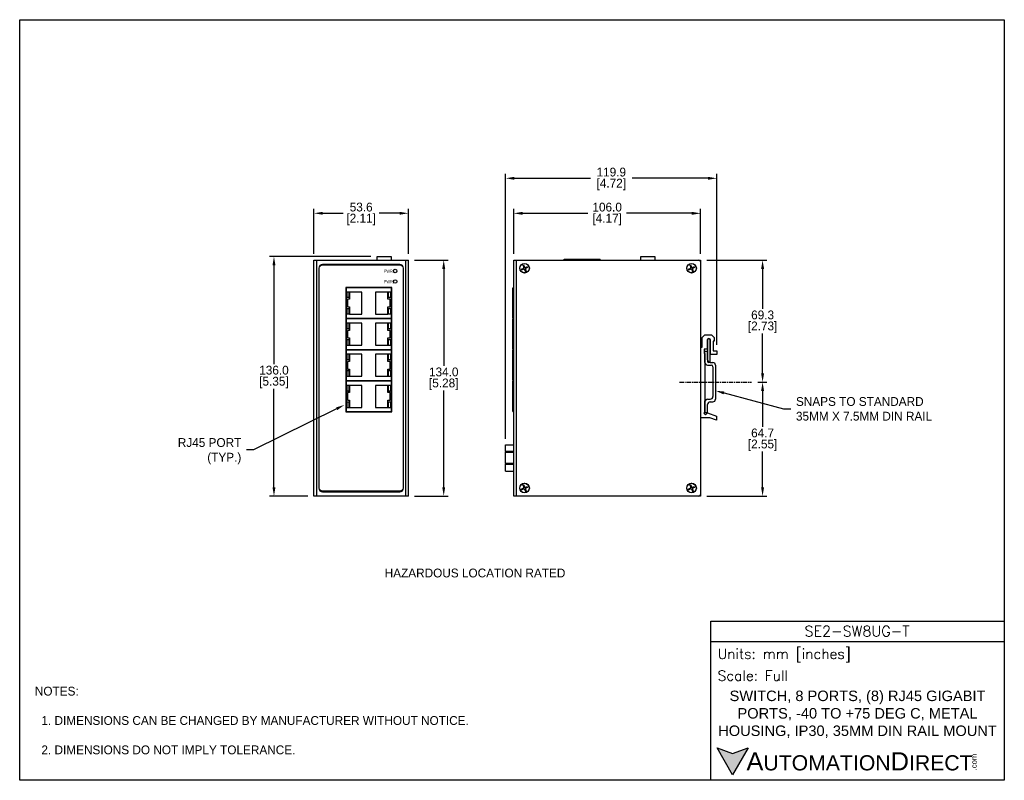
# Model space of a CAD drawing. Header units: inches. Extents: x 0 to 559, y 0 to 432.
import ezdxf
from ezdxf import colors
from ezdxf.entities.mleader import LeaderData, LeaderLine
from ezdxf.math import Vec2, Vec3

# ---------------------------------------------------------------- set-up
doc = ezdxf.new("R2010")
doc.units = ezdxf.units.IN
doc.header["$LTSCALE"] = 10
doc.header["$MEASUREMENT"] = 0
doc.linetypes.add('CENTER', pattern=[0.4, 0.25, -0.05, 0.05, -0.05])
for name, color, linetype in [('CENTER', 40, 'CENTER'), ('DIMENSIONS', 140, 'Continuous'), ('TEXT', 140, 'Continuous')]:
    doc.layers.add(name, color=color, linetype=linetype)
doc.styles.add('ROMANS', font='romans.shx')
doc.styles.add('型式1', font='txt')
doc.dimstyles.get("Standard").update_dxf_attribs({"dimtxt": 5, "dimasz": 5, "dimexe": 2.5, "dimexo": 3.5, "dimgap": 1, "dimtad": 0, "dimtih": 1, "dimtoh": 1, "dimdec": 1, "dimzin": 0, "dimdsep": 46, "dimtxsty": 'Standard', "dimcen": 0, "dimadec": 0, "dimazin": 0, "dimtfac": 1, "dimtdec": 1, "dimtofl": 0, "dimtmove": 0, "dimatfit": 3, "dimfxl": 1, "dimtolj": 1, "dimtzin": 0, "dimarcsym": 0})

# ---------------------------------------------------------------- blocks, each defined once
blk = doc.blocks.new('*D33')
at = {"layer": 'DEFPOINTS', "color": 0, "transparency": 16777216}
for p in [(202.85, 297.31), (144.31, 161.31), (167, 161.31)]:
    blk.add_point(p, dxfattribs=at)
at = {"layer": 'DIMENSIONS', "color": 0, "lineweight": -2, "transparency": 16777216}
for p, q in [((199.35, 297.31), (141.81, 297.31)), ((144.31, 292.31), (144.31, 236.31)), ((144.31, 166.31), (144.31, 222.31)), ((163.5, 161.31), (141.81, 161.31))]:
    blk.add_line(p, q, dxfattribs=at)
at = {"layer": 'DIMENSIONS', "color": 0, "transparency": 16777216}
for points in [[(143.48, 292.31), (145.14, 292.31), (144.31, 297.31)], [(143.48, 166.31), (145.14, 166.31), (144.31, 161.31)]]:
    blk.add_solid(points, dxfattribs=at)
at = {"layer": 'DIMENSIONS', "color": 0, "transparency": 16777216, "char_height": 5, "attachment_point": 5}
for s, insert in [('\\A1;136.0', (144.31, 232.81)), ('\\A1;[5.35]', (144.31, 225.81))]:
    blk.add_mtext(s, dxfattribs=dict(at, insert=insert))
blk = doc.blocks.new('*D34')
at = {"layer": 'DEFPOINTS', "color": 0, "transparency": 16777216}
for p in [(220.6, 321.9), (167, 295.31), (220.6, 295.31)]:
    blk.add_point(p, dxfattribs=at)
at = {"layer": 'DIMENSIONS', "color": 0, "lineweight": -2, "transparency": 16777216}
for p, q in [((167, 298.81), (167, 324.4)), ((220.6, 298.81), (220.6, 324.4)), ((172, 321.9), (183.63, 321.9)), ((215.6, 321.9), (203.97, 321.9))]:
    blk.add_line(p, q, dxfattribs=at)
at = {"layer": 'DIMENSIONS', "color": 0, "transparency": 16777216}
for points in [[(172, 322.73), (172, 321.07), (167, 321.9)], [(215.6, 322.73), (215.6, 321.07), (220.6, 321.9)]]:
    blk.add_solid(points, dxfattribs=at)
at = {"layer": 'DIMENSIONS', "color": 0, "transparency": 16777216, "char_height": 5, "attachment_point": 5}
for s, insert in [('\\A1;53.6', (193.8, 325.4)), ('\\A1;[2.11]', (193.8, 318.4))]:
    blk.add_mtext(s, dxfattribs=dict(at, insert=insert))
blk = doc.blocks.new('*D35')
at = {"layer": 'DEFPOINTS', "color": 0, "transparency": 16777216}
for p in [(220.6, 295.31), (220.6, 161.31), (240.65, 161.31)]:
    blk.add_point(p, dxfattribs=at)
at = {"layer": 'DIMENSIONS', "color": 0, "lineweight": -2, "transparency": 16777216}
for p, q in [((224.1, 295.31), (243.15, 295.31)), ((240.65, 290.31), (240.65, 235.31)), ((240.65, 166.31), (240.65, 221.31)), ((224.1, 161.31), (243.15, 161.31))]:
    blk.add_line(p, q, dxfattribs=at)
at = {"layer": 'DIMENSIONS', "color": 0, "transparency": 16777216}
for points in [[(239.82, 290.31), (241.48, 290.31), (240.65, 295.31)], [(239.82, 166.31), (241.48, 166.31), (240.65, 161.31)]]:
    blk.add_solid(points, dxfattribs=at)
at = {"layer": 'DIMENSIONS', "color": 0, "transparency": 16777216, "char_height": 5, "attachment_point": 5}
for s, insert in [('\\A1;134.0', (240.65, 231.81)), ('\\A1;[5.28]', (240.65, 224.81))]:
    blk.add_mtext(s, dxfattribs=dict(at, insert=insert))
blk = doc.blocks.new('*D36')
at = {"layer": 'DEFPOINTS', "color": 0, "transparency": 16777216}
for p in [(395.71, 341.76), (395.71, 243.81), (275.79, 190.44)]:
    blk.add_point(p, dxfattribs=at)
at = {"layer": 'DIMENSIONS', "color": 0, "lineweight": -2, "transparency": 16777216}
for p, q in [((275.79, 193.94), (275.79, 344.26)), ((280.79, 341.76), (323.91, 341.76)), ((390.71, 341.76), (347.58, 341.76)), ((395.71, 247.31), (395.71, 344.26))]:
    blk.add_line(p, q, dxfattribs=at)
at = {"layer": 'DIMENSIONS', "color": 0, "transparency": 16777216}
for points in [[(280.79, 342.59), (280.79, 340.92), (275.79, 341.76)], [(390.71, 342.59), (390.71, 340.92), (395.71, 341.76)]]:
    blk.add_solid(points, dxfattribs=at)
at = {"layer": 'DIMENSIONS', "color": 0, "transparency": 16777216, "char_height": 5, "attachment_point": 5}
for s, insert in [('\\A1;119.9', (335.75, 345.26)), ('\\A1;[4.72]', (335.75, 338.26))]:
    blk.add_mtext(s, dxfattribs=dict(at, insert=insert))
blk = doc.blocks.new('*D37')
at = {"layer": 'DEFPOINTS', "color": 0, "transparency": 16777216}
for p in [(386.41, 321.87), (280.41, 295.31), (386.41, 295.31)]:
    blk.add_point(p, dxfattribs=at)
at = {"layer": 'DIMENSIONS', "color": 0, "lineweight": -2, "transparency": 16777216}
for p, q in [((280.41, 298.81), (280.41, 324.37)), ((386.41, 298.81), (386.41, 324.37)), ((285.41, 321.87), (322.41, 321.87)), ((381.41, 321.87), (344.41, 321.87))]:
    blk.add_line(p, q, dxfattribs=at)
at = {"layer": 'DIMENSIONS', "color": 0, "transparency": 16777216}
for points in [[(285.41, 322.7), (285.41, 321.03), (280.41, 321.87)], [(381.41, 322.7), (381.41, 321.03), (386.41, 321.87)]]:
    blk.add_solid(points, dxfattribs=at)
at = {"layer": 'DIMENSIONS', "color": 0, "transparency": 16777216, "char_height": 5, "attachment_point": 5}
for s, insert in [('\\A1;106.0', (333.41, 325.37)), ('\\A1;[4.17]', (333.41, 318.37))]:
    blk.add_mtext(s, dxfattribs=dict(at, insert=insert))
blk = doc.blocks.new('*D38')
at = {"layer": 'DEFPOINTS', "color": 0, "transparency": 16777216}
for p in [(386.41, 295.31), (415.36, 226.03), (421.62, 226.03)]:
    blk.add_point(p, dxfattribs=at)
at = {"layer": 'DIMENSIONS', "color": 0, "lineweight": -2, "transparency": 16777216}
for p, q in [((389.91, 295.31), (424.12, 295.31)), ((421.62, 290.31), (421.62, 267.67)), ((421.62, 231.03), (421.62, 253.67)), ((418.86, 226.03), (424.12, 226.03))]:
    blk.add_line(p, q, dxfattribs=at)
at = {"layer": 'DIMENSIONS', "color": 0, "transparency": 16777216}
for points in [[(420.79, 290.31), (422.46, 290.31), (421.62, 295.31)], [(420.79, 231.03), (422.46, 231.03), (421.62, 226.03)]]:
    blk.add_solid(points, dxfattribs=at)
at = {"layer": 'DIMENSIONS', "color": 0, "transparency": 16777216, "char_height": 5, "attachment_point": 5}
for s, insert in [('\\A1;69.3', (421.62, 264.17)), ('\\A1;[2.73]', (421.62, 257.17))]:
    blk.add_mtext(s, dxfattribs=dict(at, insert=insert))
blk = doc.blocks.new('*D39')
at = {"layer": 'DEFPOINTS', "color": 0, "transparency": 16777216}
for p in [(415.36, 226.03), (386.41, 161.31), (421.62, 161.31)]:
    blk.add_point(p, dxfattribs=at)
at = {"layer": 'DIMENSIONS', "color": 0, "lineweight": -2, "transparency": 16777216}
for p, q in [((418.86, 226.03), (424.12, 226.03)), ((421.62, 221.03), (421.62, 200.67)), ((421.62, 166.31), (421.62, 186.67)), ((389.91, 161.31), (424.12, 161.31))]:
    blk.add_line(p, q, dxfattribs=at)
at = {"layer": 'DIMENSIONS', "color": 0, "transparency": 16777216}
for points in [[(420.79, 221.03), (422.46, 221.03), (421.62, 226.03)], [(420.79, 166.31), (422.46, 166.31), (421.62, 161.31)]]:
    blk.add_solid(points, dxfattribs=at)
at = {"layer": 'DIMENSIONS', "color": 0, "transparency": 16777216, "char_height": 5, "attachment_point": 5}
for s, insert in [('\\A1;64.7', (421.62, 197.17)), ('\\A1;[2.55]', (421.62, 190.17))]:
    blk.add_mtext(s, dxfattribs=dict(at, insert=insert))

msp = doc.modelspace()

# ---------------------------------------------------------------- hatches: boundary and pattern name
at = {"layer": 'TEXT'}
msp.add_hatch(color=256, dxfattribs=at).paths.add_polyline_path([(413.49, 18.42), (404.62, 15.19), (395.75, 18.42), (404.62, 3.05)])

# ---------------------------------------------------------------- linework, layer by layer
for p, q in [((202.85, 295.31), (202.85, 297.31)), ((202.85, 297.31), (210.85, 297.31)), ((210.85, 297.31), (210.85, 295.31)), ((352.51, 295.31), (352.51, 297.31)), ((352.51, 297.31), (360.51, 297.31)), ((360.51, 297.31), (360.51, 295.31)), ((167, 161.31), (167, 295.31)), ((167, 295.31), (168.5, 295.31)), ((168.3, 295.31), (219.3, 295.31)), ((168.5, 295.31), (168.5, 161.31)), ((169.8, 290.81), (169.8, 165.81)), ((215.8, 292.81), (171.8, 292.81)), ((217.8, 165.81), (217.8, 290.81)), ((219.1, 161.31), (219.1, 295.31)), ((219.1, 295.31), (220.6, 295.31)), ((220.6, 161.31), (220.6, 295.31)), ((280.41, 295.31), (281.91, 295.31)), ((280.41, 161.31), (280.41, 295.31)), ((281.91, 161.31), (281.91, 295.31)), ((281.91, 295.31), (385.41, 295.31)), ((284.66, 290.14), (285.76, 290.61)), ((285.5, 292.51), (285.9, 292.68)), ((285.5, 292.51), (286.03, 291.27)), ((285.9, 292.68), (286.43, 291.44)), ((287.09, 291.18), (288.19, 291.65)), ((287.25, 290.8), (288.35, 291.27)), ((288.19, 291.65), (288.35, 291.27)), ((309.09, 295.31), (309.09, 295.81)), ((309.09, 295.81), (329.41, 295.81)), ((329.41, 295.31), (329.41, 295.81)), ((379.46, 290.14), (380.56, 290.61)), ((380.3, 292.51), (380.7, 292.68)), ((380.3, 292.51), (380.83, 291.27)), ((380.7, 292.68), (381.23, 291.44)), ((381.89, 291.18), (382.99, 291.65)), ((382.05, 290.8), (383.15, 291.27)), ((382.99, 291.65), (383.15, 291.27)), ((385.41, 295.31), (386.41, 295.31)), ((386.41, 294.31), (386.41, 295.31)), ((386.41, 294.81), (386.41, 161.81)), ((284.66, 290.14), (284.82, 289.76)), ((284.82, 289.76), (285.92, 290.24)), ((286.58, 289.97), (287.11, 288.73)), ((286.98, 290.14), (287.51, 288.9)), ((287.11, 288.73), (287.51, 288.9)), ((379.46, 290.14), (379.62, 289.76)), ((379.62, 289.76), (380.72, 290.24)), ((381.38, 289.97), (381.91, 288.73)), ((381.78, 290.14), (382.31, 288.9)), ((381.91, 288.73), (382.31, 288.9)), ((185.05, 279.76), (185.05, 209.15)), ((211.15, 279.76), (185.05, 279.76)), ((211, 279.61), (185.2, 279.61)), ((185.2, 279.61), (185.2, 262.31)), ((211, 279.61), (211, 279.76)), ((211, 262.31), (211, 279.61)), ((211.15, 209.15), (211.15, 279.76)), ((279.91, 262.35), (279.91, 279.65)), ((279.91, 279.65), (280.41, 279.65)), ((185.57, 277.19), (185.57, 274.19)), ((187.07, 277.19), (185.57, 277.19)), ((185.57, 274.19), (187.07, 274.19)), ((187.07, 274.19), (187.07, 277.19)), ((194.24, 277.21), (187.24, 277.21)), ((187.24, 277.21), (187.24, 273.11)), ((194.24, 264.71), (194.24, 277.21)), ((208.96, 277.21), (201.96, 277.21)), ((201.96, 277.21), (201.96, 264.71)), ((208.96, 273.11), (208.96, 277.21)), ((210.63, 277.19), (209.13, 277.19)), ((209.13, 277.19), (209.13, 274.19)), ((209.13, 274.19), (210.63, 274.19)), ((210.63, 274.19), (210.63, 277.19)), ((186, 273.11), (186, 268.81)), ((187.24, 273.11), (186, 273.11)), ((186, 268.81), (187.24, 268.81)), ((187.24, 268.81), (187.24, 264.71)), ((210.2, 273.11), (208.96, 273.11)), ((208.96, 268.81), (210.2, 268.81)), ((208.96, 264.71), (208.96, 268.81)), ((210.2, 268.81), (210.2, 273.11)), ((187.07, 267.73), (185.57, 267.73)), ((185.57, 267.73), (185.57, 264.73)), ((185.57, 264.73), (187.07, 264.73)), ((187.07, 264.73), (187.07, 267.73)), ((187.24, 264.71), (194.24, 264.71)), ((201.96, 264.71), (208.96, 264.71)), ((210.63, 267.73), (209.13, 267.73)), ((209.13, 267.73), (209.13, 264.73)), ((209.13, 264.73), (210.63, 264.73)), ((210.63, 264.73), (210.63, 267.73)), ((185.2, 262.31), (211, 262.31)), ((185.2, 261.94), (185.2, 244.64)), ((211, 261.94), (185.2, 261.94)), ((187.07, 259.52), (185.57, 259.52)), ((185.57, 259.52), (185.57, 256.52)), ((187.07, 256.52), (187.07, 259.52)), ((194.24, 259.54), (187.24, 259.54)), ((187.24, 259.54), (187.24, 255.44)), ((194.24, 247.04), (194.24, 259.54)), ((208.96, 259.54), (201.96, 259.54)), ((201.96, 259.54), (201.96, 247.04)), ((208.96, 255.44), (208.96, 259.54)), ((210.63, 259.52), (209.13, 259.52)), ((209.13, 259.52), (209.13, 256.52)), ((210.63, 256.52), (210.63, 259.52)), ((211, 261.94), (211, 262.31)), ((211, 244.64), (211, 261.94)), ((279.91, 262.35), (280.41, 262.35)), ((279.91, 244.68), (279.91, 261.98)), ((279.91, 261.98), (280.41, 261.98)), ((185.57, 256.52), (187.07, 256.52)), ((186, 255.44), (186, 251.14)), ((187.24, 255.44), (186, 255.44)), ((210.2, 255.44), (208.96, 255.44)), ((209.13, 256.52), (210.63, 256.52)), ((210.2, 251.14), (210.2, 255.44)), ((387.41, 251.31), (388.91, 252.81)), ((388.91, 252.81), (392.61, 252.81)), ((392.61, 252.81), (394.11, 251.31)), ((185.57, 250.06), (185.57, 247.06)), ((187.07, 250.06), (185.57, 250.06)), ((185.57, 247.06), (187.07, 247.06)), ((186, 251.14), (187.24, 251.14)), ((187.07, 247.06), (187.07, 250.06)), ((187.24, 251.14), (187.24, 247.04)), ((187.24, 247.04), (194.24, 247.04)), ((201.96, 247.04), (208.96, 247.04)), ((208.96, 251.14), (210.2, 251.14)), ((208.96, 247.04), (208.96, 251.14)), ((210.63, 250.06), (209.13, 250.06)), ((209.13, 250.06), (209.13, 247.06)), ((209.13, 247.06), (210.63, 247.06)), ((210.63, 247.06), (210.63, 250.06)), ((387.41, 245.81), (387.41, 251.31)), ((390.11, 249.81), (390.11, 244.81)), ((390.36, 249.81), (390.36, 240.75)), ((391.86, 249.01), (391.86, 249.81)), ((391.86, 240.75), (391.86, 249.01)), ((392.11, 241.81), (392.11, 249.81)), ((394.11, 249.21), (393.61, 249.21)), ((393.61, 249.21), (393.61, 243.81)), ((394.11, 251.31), (394.11, 249.21)), ((185.2, 244.64), (211, 244.64)), ((185.2, 244.27), (185.2, 226.97)), ((211, 244.27), (185.2, 244.27)), ((187.07, 241.85), (185.57, 241.85)), ((185.57, 241.85), (185.57, 238.85)), ((187.07, 238.85), (187.07, 241.85)), ((194.24, 241.87), (187.24, 241.87)), ((187.24, 241.87), (187.24, 237.77)), ((194.24, 229.37), (194.24, 241.87)), ((208.96, 241.87), (201.96, 241.87)), ((201.96, 241.87), (201.96, 229.37)), ((208.96, 237.77), (208.96, 241.87)), ((210.63, 241.85), (209.13, 241.85)), ((209.13, 241.85), (209.13, 238.85)), ((210.63, 238.85), (210.63, 241.85)), ((211, 244.27), (211, 244.64)), ((211, 226.97), (211, 244.27)), ((279.91, 244.68), (280.41, 244.68)), ((279.91, 227.01), (279.91, 244.31)), ((279.91, 244.31), (280.41, 244.31)), ((386.41, 245.81), (387.41, 245.81)), ((390.11, 244.81), (388.41, 244.81)), ((388.41, 244.81), (388.41, 242.31)), ((388.41, 242.31), (388.91, 242.31)), ((388.91, 237.2), (388.91, 243.53)), ((388.91, 243.53), (390.41, 243.53)), ((388.91, 242.31), (388.91, 209.02)), ((390.36, 240.75), (390.36, 238)), ((390.41, 238.7), (390.41, 243.53)), ((391.86, 238), (391.86, 240.75)), ((395.71, 241.81), (392.11, 241.81)), ((393.61, 243.81), (395.71, 243.81)), ((395.71, 243.81), (395.71, 241.81)), ((185.57, 238.85), (187.07, 238.85)), ((186, 237.77), (186, 233.47)), ((187.24, 237.77), (186, 237.77)), ((210.2, 237.77), (208.96, 237.77)), ((209.13, 238.85), (210.63, 238.85)), ((210.2, 233.47), (210.2, 237.77)), ((390.41, 235.7), (392.41, 235.7)), ((391.91, 237.2), (393.41, 237.2)), ((394.91, 235.7), (394.91, 216.36)), ((187.07, 232.39), (185.57, 232.39)), ((185.57, 232.39), (185.57, 229.39)), ((185.57, 229.39), (187.07, 229.39)), ((186, 233.47), (187.24, 233.47)), ((187.07, 229.39), (187.07, 232.39)), ((187.24, 233.47), (187.24, 229.37)), ((187.24, 229.37), (194.24, 229.37)), ((201.96, 229.37), (208.96, 229.37)), ((208.96, 233.47), (210.2, 233.47)), ((208.96, 229.37), (208.96, 233.47)), ((210.63, 232.39), (209.13, 232.39)), ((209.13, 232.39), (209.13, 229.39)), ((209.13, 229.39), (210.63, 229.39)), ((210.63, 229.39), (210.63, 232.39)), ((393.41, 234.7), (393.41, 217.86)), ((185.2, 226.97), (211, 226.97)), ((185.2, 226.6), (185.2, 209.3)), ((211, 226.6), (185.2, 226.6)), ((187.07, 224.18), (185.57, 224.18)), ((185.57, 224.18), (185.57, 221.18)), ((187.07, 221.18), (187.07, 224.18)), ((194.24, 224.2), (187.24, 224.2)), ((187.24, 224.2), (187.24, 220.1)), ((194.24, 211.7), (194.24, 224.2)), ((208.96, 224.2), (201.96, 224.2)), ((201.96, 224.2), (201.96, 211.7)), ((208.96, 220.1), (208.96, 224.2)), ((210.63, 224.18), (209.13, 224.18)), ((209.13, 224.18), (209.13, 221.18)), ((210.63, 221.18), (210.63, 224.18)), ((211, 226.6), (211, 226.97)), ((211, 209.3), (211, 226.6)), ((279.91, 227.01), (280.41, 227.01)), ((279.91, 209.34), (279.91, 226.64)), ((279.91, 226.64), (280.41, 226.64)), ((185.57, 221.18), (187.07, 221.18)), ((186, 220.1), (186, 215.8)), ((187.24, 220.1), (186, 220.1)), ((210.2, 220.1), (208.96, 220.1)), ((209.13, 221.18), (210.63, 221.18)), ((210.2, 215.8), (210.2, 220.1)), ((187.07, 214.72), (185.57, 214.72)), ((185.57, 214.72), (185.57, 211.72)), ((186, 215.8), (187.24, 215.8)), ((187.07, 211.72), (187.07, 214.72)), ((187.24, 215.8), (187.24, 211.7)), ((208.96, 215.8), (210.2, 215.8)), ((208.96, 211.7), (208.96, 215.8)), ((210.63, 214.72), (209.13, 214.72)), ((209.13, 214.72), (209.13, 211.72)), ((210.63, 211.72), (210.63, 214.72)), ((388.91, 208.53), (388.91, 215.36)), ((388.91, 208.53), (388.91, 214.86)), ((390.41, 216.36), (391.91, 216.36)), ((390.41, 208.53), (390.41, 213.36)), ((391.91, 214.86), (393.41, 214.86)), ((185.05, 209.15), (211.15, 209.15)), ((185.2, 209.3), (211, 209.3)), ((185.57, 211.72), (187.07, 211.72)), ((187.24, 211.7), (194.24, 211.7)), ((201.96, 211.7), (208.96, 211.7)), ((209.13, 211.72), (210.63, 211.72)), ((211, 209.15), (211, 209.3)), ((279.91, 209.34), (280.41, 209.34)), ((388.91, 209.02), (388.29, 208.41)), ((388.29, 208.41), (389.24, 207.46)), ((390.41, 208.53), (388.91, 208.53)), ((389.24, 207.46), (390.31, 208.53)), ((390.31, 208.53), (395.41, 206.73)), ((391.71, 205.81), (386.41, 205.81)), ((395.41, 204.51), (391.71, 205.81)), ((395.41, 206.73), (395.41, 204.51)), ((275.79, 186.66), (275.79, 190.44)), ((275.79, 190.44), (280.41, 190.44)), ((280.41, 186.66), (275.79, 186.66)), ((275.79, 186.66), (275.79, 186.32)), ((275.79, 179.92), (275.79, 186.32)), ((275.79, 186.32), (280.41, 186.32)), ((280.41, 179.92), (275.79, 179.92)), ((275.79, 179.92), (275.79, 179.43)), ((275.79, 175.44), (275.79, 179.43)), ((275.79, 179.43), (280.41, 179.43)), ((275.79, 175.44), (280.41, 175.44)), ((285.5, 167.71), (285.9, 167.88)), ((285.5, 167.71), (286.03, 166.47)), ((285.9, 167.88), (286.43, 166.64)), ((380.3, 167.71), (380.7, 167.88)), ((380.3, 167.71), (380.83, 166.47)), ((380.7, 167.88), (381.23, 166.64)), ((171.8, 163.81), (215.8, 163.81)), ((284.66, 165.34), (285.76, 165.81)), ((284.66, 165.34), (284.82, 164.96)), ((284.82, 164.96), (285.92, 165.44)), ((286.58, 165.17), (287.11, 163.93)), ((286.98, 165.34), (287.51, 164.1)), ((287.09, 166.38), (288.19, 166.85)), ((287.11, 163.93), (287.51, 164.1)), ((287.25, 166), (288.35, 166.47)), ((288.19, 166.85), (288.35, 166.47)), ((379.46, 165.34), (380.56, 165.81)), ((379.46, 165.34), (379.62, 164.96)), ((379.62, 164.96), (380.72, 165.44)), ((381.38, 165.17), (381.91, 163.93)), ((381.78, 165.34), (382.31, 164.1)), ((381.89, 166.38), (382.99, 166.85)), ((381.91, 163.93), (382.31, 164.1)), ((382.05, 166), (383.15, 166.47)), ((382.99, 166.85), (383.15, 166.47)), ((386.41, 161.31), (386.41, 162.31)), ((168.5, 161.31), (167, 161.31)), ((219.3, 161.31), (168.3, 161.31)), ((220.6, 161.31), (219.1, 161.31)), ((281.91, 161.31), (280.41, 161.31)), ((385.41, 161.31), (281.91, 161.31)), ((386.41, 161.31), (385.41, 161.31))]:
    msp.add_line(p, q)
for centre, radius in [((286.51, 290.71), 2.73), ((286.51, 290.71), 2.7), ((381.31, 290.71), 2.73), ((381.31, 290.71), 2.7), ((213.1, 289.09), 1), ((213.1, 283.21), 1), ((286.51, 165.91), 2.73), ((286.51, 165.91), 2.7), ((381.31, 165.91), 2.73), ((381.31, 165.91), 2.7)]:
    msp.add_circle(centre, radius)
for centre, radius, start, end in [((171.8, 290.81), 2, 90, 180), ((215.8, 290.81), 2, 0, 90), ((285.57, 291.07), 0.5, 293.1299, 23.1299), ((286.89, 291.64), 0.5, 203.1299, 293.1299), ((287.44, 290.34), 0.5, 113.1299, 203.1299), ((380.37, 291.07), 0.5, 293.1299, 23.1299), ((381.69, 291.64), 0.5, 203.1299, 293.1299), ((382.24, 290.34), 0.5, 113.1299, 203.1299), ((385.41, 294.31), 1, 0, 90), ((286.12, 289.78), 0.5, 23.1299, 113.1299), ((380.92, 289.78), 0.5, 23.1299, 113.1299), ((391.11, 249.81), 1, 0, 180), ((391.11, 249.81), 0.75, 90, 180), ((391.11, 249.81), 0.75, 0, 90), ((390.41, 237.2), 1.5, 180, 270), ((391.11, 238), 0.75, 180, 0), ((391.91, 238.7), 1.5, 180, 270), ((392.41, 234.7), 1, 0, 90), ((393.41, 235.7), 1.5, 0, 90), ((390.41, 214.86), 1.5, 90, 180), ((391.91, 213.36), 1.5, 90, 180), ((391.91, 217.86), 1.5, 270, 0), ((393.41, 216.36), 1.5, 270, 0), ((171.8, 165.81), 2, 180, 270), ((215.8, 165.81), 2, 270, 0), ((285.57, 166.27), 0.5, 293.1299, 23.1299), ((286.12, 164.98), 0.5, 23.1299, 113.1299), ((286.89, 166.84), 0.5, 203.1299, 293.1299), ((287.44, 165.54), 0.5, 113.1299, 203.1299), ((380.37, 166.27), 0.5, 293.1299, 23.1299), ((380.92, 164.98), 0.5, 23.1299, 113.1299), ((381.69, 166.84), 0.5, 203.1299, 293.1299), ((382.24, 165.54), 0.5, 113.1299, 203.1299), ((385.41, 162.31), 1, 270, 0)]:
    msp.add_arc(centre, radius, start, end)
for points, knots in [([(215.62, 164.11), (216.14, 164.11), (216.65, 164.32), (217.02, 164.69), (217.02, 164.69), (217.39, 165.07), (217.6, 165.57), (217.6, 166.1), (217.6, 166.1), (217.6, 166.1), (217.6, 290.71), (217.6, 290.71), (217.6, 290.71), (217.6, 291.24), (217.39, 291.75), (217.02, 292.12), (217.02, 292.12), (216.65, 292.5), (216.14, 292.71), (215.62, 292.71), (215.62, 292.71), (215.62, 292.71), (171.98, 292.71), (171.98, 292.71), (171.98, 292.71), (171.46, 292.71), (170.95, 292.5), (170.58, 292.12), (170.58, 292.12), (170.21, 291.75), (170, 291.24), (170, 290.71), (170, 290.71), (170, 290.71), (170, 166.1), (170, 166.1), (170, 166.1), (170, 165), (170.89, 164.11), (171.98, 164.11), (171.98, 164.11), (171.98, 164.11), (215.62, 164.11), (215.62, 164.11), (215.62, 164.11), (215.62, 164.11), (215.62, 164.11), (215.62, 164.11)], [0, 0, 0, 0, 0.083333, 0.083333, 0.083333, 0.083333, 0.166667, 0.166667, 0.166667, 0.166667, 0.25, 0.25, 0.25, 0.25, 0.333333, 0.333333, 0.333333, 0.333333, 0.416667, 0.416667, 0.416667, 0.416667, 0.5, 0.5, 0.5, 0.5, 0.583333, 0.583333, 0.583333, 0.583333, 0.666667, 0.666667, 0.666667, 0.666667, 0.75, 0.75, 0.75, 0.75, 0.833333, 0.833333, 0.833333, 0.833333, 0.916667, 0.916667, 0.916667, 0.916667, 1, 1, 1, 1]), ([(386.41, 295.31), (386.4, 295.18), (386.38, 295.03), (386.25, 294.88), (386.22, 294.85)], [0, 0, 0, 0, 0.8219685, 1, 1, 1, 1]), ([(386.22, 161.76), (386.25, 161.73), (386.39, 161.57), (386.4, 161.42), (386.41, 161.31)], [0, 0, 0, 0, 0.221755, 1, 1, 1, 1])]:
    msp.add_open_spline(points, degree=3, knots=knots)
msp.add_open_spline([(211, 279.72), (211, 279.72), (185.2, 279.72), (185.2, 279.72)], degree=3)
at = {"layer": 'CENTER'}
msp.add_line((374.45, 226.03), (415.36, 226.03), dxfattribs=at)
at = {"layer": 'DEFPOINTS'}
msp.add_lwpolyline([(558.8, 0), (0, 0), (0, 431.8), (558.8, 431.8)], close=True, dxfattribs=at)
at = {"layer": 'TEXT'}
msp.add_line((392.18, 78.85), (558.8, 78.85), dxfattribs=at)
for points in [[(392.18, 0), (392.18, 90.33), (558.8, 90.33), (558.8, 0)], [(413.49, 18.42), (404.62, 3.05), (395.75, 18.42), (404.62, 15.19)]]:
    msp.add_lwpolyline(points, close=True, dxfattribs=at)

# ---------------------------------------------------------------- texts
at = {"char_height": 1.8, "attachment_point": 1, "line_spacing_factor": 0.8}
for s, insert in [('{\\fArial|b0|i0|c0|p34;\\W0.68;PW\\fArial|b0|i0|c238|p34;R\\fArial|b0|i0|c0|p34;1}', (206.7, 289.93)), ('{\\fArial|b0|i0|c0|p34;\\W0.68;PW\\fArial|b0|i0|c238|p34;R\\fArial|b0|i0|c0|p34;2}', (206.71, 283.95))]:
    msp.add_mtext(s, dxfattribs=dict(at, insert=insert))
at = {"layer": 'DIMENSIONS', "char_height": 3.5}
for insert, attachment_point in [((98.61, 112.42), 6), ((130.2, 112.22), 4)]:
    msp.add_mtext('\\A1;', dxfattribs=dict(at, insert=insert, attachment_point=attachment_point))
at = {"layer": 'TEXT', "char_height": 5, "attachment_point": 1}
for s, insert in [('HAZARDOUS LOCATION RATED', (207.15, 120.19)), ('NOTES:\\P\\P  1. DIMENSIONS CAN BE CHANGED BY MANUFACTURER WITHOUT NOTICE.\\P\\P  2. DIMENSIONS DO NOT IMPLY TOLERANCE.', (8.61, 53.12))]:
    msp.add_mtext_dynamic_manual_height_columns(s, width=363.4473, gutter_width=25, heights=[0], dxfattribs=dict(at, insert=insert))
at = {"layer": 'TEXT'}
for s, insert, char_height, width, attachment_point, style in [('SE2-SW8UG-T', (475.23, 84.67), 5.9396, 111.8034, 5, 'ROMANS'), (' Units: mm [inches]', (392.18, 70.86), 5.7425, 166.6158, 4, 'ROMANS'), (' Scale: Full', (392.18, 59.38), 5.7425, 166.6158, 4, 'ROMANS'), ('{\\fArial|b0|i0|c0|p34;     \\H1.2x;A\\H0.8333x;UTOMATION\\H1.2x;D\\H0.8333x;IRECT}', (395.75, 10.73), 8.6137, 145.913, 4, '型式1')]:
    msp.add_mtext(s, dxfattribs=dict(at, insert=insert, char_height=char_height, width=width, attachment_point=attachment_point, style=style))
at = {"layer": 'TEXT', "insert": (475.49, 37.49), "char_height": 5.93959, "width": 161.3703, "attachment_point": 5}
msp.add_mtext('{\\fArial|b0|i0|c0|p34;SWITCH, 8 PORTS, (8) RJ45 GIGABIT PORTS, -40 TO +75 DEG C, METAL HOUSING, IP30, 35MM DIN RAIL MOUNT}', dxfattribs=at)
at = {"layer": 'TEXT', "insert": (540.01, 5.68), "char_height": 3.1009, "width": 9.1891, "attachment_point": 1, "rotation": 90, "style": '型式1'}
msp.add_mtext('{\\fArial|b0|i0|c0|p34;.com}', dxfattribs=at)

# ---------------------------------------------------------------- dimensions: what is measured, and where the dimension line sits
at = {"layer": 'DIMENSIONS'}
for base, p1, p2, picture, middle in [((395.71, 341.76), (275.79, 190.44), (395.71, 243.81), '*D36', (335.75, 341.76)), ((220.6, 321.9), (167, 295.31), (220.6, 295.31), '*D34', (193.8, 321.9)), ((386.41, 321.87), (280.41, 295.31), (386.41, 295.31), '*D37', (333.41, 321.87))]:
    dim = msp.add_linear_dim(base=base, p1=p1, p2=p2, dimstyle='Standard', override={"dimpost": '\\X'}, dxfattribs=at)
    dim.commit()
    dim.dimension.update_dxf_attribs({"geometry": picture, "text_midpoint": middle})
for base, p1, p2, picture, middle in [((144.31, 161.31), (202.85, 297.31), (167, 161.31), '*D33', (144.31, 229.31)), ((240.65, 161.31), (220.6, 295.31), (220.6, 161.31), '*D35', (240.65, 228.31)), ((421.62, 226.03), (386.41, 295.31), (415.36, 226.03), '*D38', (421.62, 260.67)), ((421.62, 161.31), (415.36, 226.03), (386.41, 161.31), '*D39', (421.62, 193.67))]:
    dim = msp.add_linear_dim(base=base, p1=p1, p2=p2, angle=90, dimstyle='Standard', override={"dimpost": '\\X'}, dxfattribs=at)
    dim.commit()
    dim.dimension.update_dxf_attribs({"geometry": picture, "text_midpoint": middle})

# ---------------------------------------------------------------- leaders
ml = msp.add_multileader_mtext('Standard', dxfattribs=at)
ml.set_content('SNAPS TO STANDARD\\P35MM X 7.5MM DIN RAIL', color=256)
ml.set_leader_properties()
ml.build(insert=Vec2(0, 0))
ml.multileader.update_dxf_attribs({"text_left_attachment_type": 2, "text_right_attachment_type": 2, "dogleg_length": 4, "arrow_head_size": 5})
ctx = ml.context
ctx.base_point, ctx.char_height, ctx.arrow_head_size, ctx.landing_gap_size, ctx.plane_origin = Vec3(437.56, 210.88), 5, 5, 3, Vec3(396.51, 221.17)
ctx.left_attachment, ctx.right_attachment = 2, 2
notes = []
notes.append((ctx, [(0, (1, 1, 0), (433.56, 210.88), (1, 0), 4, [(0, [(394.91, 221.17)], 0, [])])]))
ctx.mtext.insert, ctx.mtext.flow_direction = Vec3(440.56, 217.55), 5
ml = msp.add_multileader_mtext('Standard', dxfattribs=at)
ml.set_content('RJ45 PORT\\P(TYP.)', color=256)
ml.set_leader_properties()
ml.build(insert=Vec2(0, 0))
ml.multileader.update_dxf_attribs({"text_left_attachment_type": 2, "text_right_attachment_type": 2, "dogleg_length": 4, "arrow_head_size": 5})
ctx = ml.context
ctx.base_point, ctx.char_height, ctx.arrow_head_size, ctx.landing_gap_size, ctx.plane_origin = Vec3(79.45, 187.59), 5, 5, 3, Vec3(185.2, 209.3)
ctx.left_attachment, ctx.right_attachment, ctx.text_align_type = 2, 2, 2
notes.append((ctx, [(0, (1, 1, 0), (132.78, 187.59), (-1, 0), 4, [(0, [(184.36, 213.13)], 0, [])])]))
ctx.mtext.insert, ctx.mtext.alignment, ctx.mtext.flow_direction = Vec3(125.78, 194.25), 3, 5
for ctx, leaders in notes:
    for number, flags, end, landing, length, lines in leaders:
        leader = LeaderData()
        leader.index, (leader.has_last_leader_line, leader.has_dogleg_vector, leader.attachment_direction) = number, flags
        leader.last_leader_point, leader.dogleg_vector, leader.dogleg_length = Vec3(end), Vec3(landing), length
        for number, points, colour, breaks in lines:
            line = LeaderLine()
            line.index, line.vertices, line.color, line.breaks = number, Vec3.list(points), colors.encode_raw_color(colour), breaks
            leader.lines.append(line)
        ctx.leaders.append(leader)

doc.saveas('drawing.dxf')
